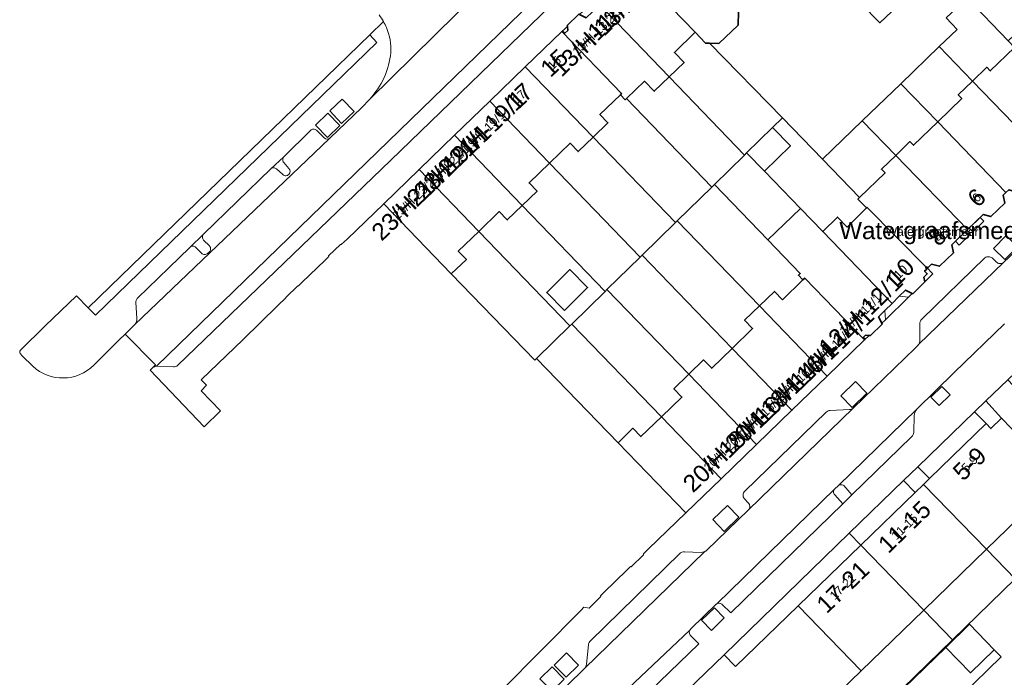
# Model space of a CAD drawing. Header units: metres. Extents: x 124322 to 125871, y 483990 to 485142.
# Tile 9 of 61: x 124331 to 124445, y 484484 to 484560. Entities that reach past the tile are written whole.
import ezdxf
from ezdxf.enums import TextEntityAlignment as Align

# ---------------------------------------------------------------- set-up
doc = ezdxf.new("R2010")
doc.units = ezdxf.units.M
for name, color, linetype, lineweight in [('B-RO-OG-BEBOUWING-GV', 7, 'Continuous', 35), ('B-RO-OG-BEBOUWING-T18', 7, 'Continuous', 18), ('B-RO-OG-BEBOUWING-T18 @ 0.5', 7, 'Continuous', 18), ('B-RO-OG-BEBOUWING-T18 @ 1', 7, 'Continuous', 18), ('B-RO-OG-BEBOUWING_LUIFEL-GV', 7, 'Continuous', 18), ('B-RO-OG-TERREIN_ERF-GV', 7, 'Continuous', 0), ('B-RO-OG-TOPOGRAFIE-T18', 7, 'Continuous', 18), ('B-RO-OG-TOPOGRAFIE-T18 @ 0.5', 7, 'Continuous', 18), ('B-RO-OG-TOPOGRAFIE-T18 @ 1', 7, 'Continuous', 18), ('B-RO-VH-ONVERHARD-GV', 252, 'Continuous', 18), ('B-RO-VH-VERHARDING_GESLOTEN-GV', 252, 'Continuous', 18), ('B-RO-VH-VERHARDING_OPEN-GV', 7, 'Continuous', 9)]:
    doc.layers.add(name, color=color, linetype=linetype, lineweight=lineweight)
doc.styles.add('IBstijl', font='arial.ttf', dxfattribs={"height": 2})

# ---------------------------------------------------------------- blocks, each defined once
blk = doc.blocks.new('*U141')
at = {"layer": 'B-RO-OG-TOPOGRAFIE-T18 @ 0.5', "style": 'IBstijl'}
blk.add_text('Watergraafsmeer', height=1, dxfattribs=at).set_placement((124436.784, 484535.706), align=Align.MIDDLE)
at = {"layer": 'B-RO-OG-TOPOGRAFIE-T18 @ 1', "style": 'IBstijl'}
blk.add_text('Watergraafsmeer', height=2, dxfattribs=at).set_placement((124436.784, 484535.706), align=Align.MIDDLE)
blk = doc.blocks.new('*U204')
at = {"layer": 'B-RO-OG-BEBOUWING-T18 @ 0.5', "style": 'IBstijl'}
blk.add_text('12/H-12/1', height=1, rotation=44.3, dxfattribs=at).set_placement((124428.436, 484526.253), align=Align.MIDDLE)
at = {"layer": 'B-RO-OG-BEBOUWING-T18 @ 1', "style": 'IBstijl'}
blk.add_text('12/H-12/1', height=2, rotation=44.3, dxfattribs=at).set_placement((124428.436, 484526.253), align=Align.MIDDLE)
blk = doc.blocks.new('*U260')
at = {"layer": 'B-RO-OG-BEBOUWING-T18 @ 0.5', "style": 'IBstijl'}
blk.add_text('23/H-23/2', height=1, rotation=43.9, dxfattribs=at).set_placement((124376.489, 484539.639), align=Align.MIDDLE)
at = {"layer": 'B-RO-OG-BEBOUWING-T18 @ 1', "style": 'IBstijl'}
blk.add_text('23/H-23/2', height=2, rotation=43.9, dxfattribs=at).set_placement((124376.489, 484539.639), align=Align.MIDDLE)
blk = doc.blocks.new('*U266')
at = {"layer": 'B-RO-OG-BEBOUWING-T18 @ 0.5', "style": 'IBstijl'}
blk.add_text('8', height=1, rotation=44.3, dxfattribs=at).set_placement((124437.38, 484535.267), align=Align.MIDDLE)
at = {"layer": 'B-RO-OG-BEBOUWING-T18 @ 1', "style": 'IBstijl'}
blk.add_text('8', height=2, rotation=44.3, dxfattribs=at).set_placement((124437.38, 484535.267), align=Align.MIDDLE)
blk = doc.blocks.new('*U271')
at = {"layer": 'B-RO-OG-BEBOUWING-T18 @ 0.5', "style": 'IBstijl'}
blk.add_text('21/H-21/1', height=1, rotation=43.9, dxfattribs=at).set_placement((124380.583, 484543.589), align=Align.MIDDLE)
at = {"layer": 'B-RO-OG-BEBOUWING-T18 @ 1', "style": 'IBstijl'}
blk.add_text('21/H-21/1', height=2, rotation=43.9, dxfattribs=at).set_placement((124380.583, 484543.589), align=Align.MIDDLE)
blk = doc.blocks.new('*U272')
at = {"layer": 'B-RO-OG-BEBOUWING-T18 @ 0.5', "style": 'IBstijl'}
blk.add_text('15', height=1, rotation=43.9, dxfattribs=at).set_placement((124392.861, 484555.435), align=Align.MIDDLE)
at = {"layer": 'B-RO-OG-BEBOUWING-T18 @ 1', "style": 'IBstijl'}
blk.add_text('15', height=2, rotation=43.9, dxfattribs=at).set_placement((124392.861, 484555.435), align=Align.MIDDLE)
blk = doc.blocks.new('*U356')
at = {"layer": 'B-RO-OG-BEBOUWING-T18 @ 0.5', "style": 'IBstijl'}
blk.add_text('5-9', height=1, rotation=44.1, dxfattribs=at).set_placement((124441.133, 484508.87), align=Align.MIDDLE)
at = {"layer": 'B-RO-OG-BEBOUWING-T18 @ 1', "style": 'IBstijl'}
blk.add_text('5-9', height=2, rotation=44.1, dxfattribs=at).set_placement((124441.133, 484508.87), align=Align.MIDDLE)
blk = doc.blocks.new('*U357')
at = {"layer": 'B-RO-OG-BEBOUWING-T18 @ 0.5', "style": 'IBstijl'}
blk.add_text('13/H-13/2', height=1, rotation=43.8, dxfattribs=at).set_placement((124397.407, 484558.7), align=Align.MIDDLE)
at = {"layer": 'B-RO-OG-BEBOUWING-T18 @ 1', "style": 'IBstijl'}
blk.add_text('13/H-13/2', height=2, rotation=43.8, dxfattribs=at).set_placement((124397.407, 484558.7), align=Align.MIDDLE)
blk = doc.blocks.new('*U361')
at = {"layer": 'B-RO-OG-BEBOUWING-T18 @ 0.5', "style": 'IBstijl'}
blk.add_text('17', height=1, rotation=43.9, dxfattribs=at).set_placement((124388.769, 484551.486), align=Align.MIDDLE)
at = {"layer": 'B-RO-OG-BEBOUWING-T18 @ 1', "style": 'IBstijl'}
blk.add_text('17', height=2, rotation=43.9, dxfattribs=at).set_placement((124388.769, 484551.486), align=Align.MIDDLE)
blk = doc.blocks.new('*U369')
at = {"layer": 'B-RO-OG-BEBOUWING-T18 @ 0.5', "style": 'IBstijl'}
blk.add_text('6', height=1, rotation=44.3, dxfattribs=at).set_placement((124441.946, 484539.789), align=Align.MIDDLE)
at = {"layer": 'B-RO-OG-BEBOUWING-T18 @ 1', "style": 'IBstijl'}
blk.add_text('6', height=2, rotation=44.3, dxfattribs=at).set_placement((124441.946, 484539.789), align=Align.MIDDLE)
blk = doc.blocks.new('*U379')
at = {"layer": 'B-RO-OG-BEBOUWING-T18 @ 0.5', "style": 'IBstijl'}
blk.add_text('16/H-16/1', height=1, rotation=43.9, dxfattribs=at).set_placement((124420.94, 484518.336), align=Align.MIDDLE)
at = {"layer": 'B-RO-OG-BEBOUWING-T18 @ 1', "style": 'IBstijl'}
blk.add_text('16/H-16/1', height=2, rotation=43.9, dxfattribs=at).set_placement((124420.94, 484518.336), align=Align.MIDDLE)
blk = doc.blocks.new('*U381')
at = {"layer": 'B-RO-OG-BEBOUWING-T18 @ 0.5', "style": 'IBstijl'}
blk.add_text('11-15', height=1, rotation=44.1, dxfattribs=at).set_placement((124433.568, 484501.537), align=Align.MIDDLE)
at = {"layer": 'B-RO-OG-BEBOUWING-T18 @ 1', "style": 'IBstijl'}
blk.add_text('11-15', height=2, rotation=44.1, dxfattribs=at).set_placement((124433.568, 484501.537), align=Align.MIDDLE)
blk = doc.blocks.new('*U384')
at = {"layer": 'B-RO-OG-BEBOUWING-T18 @ 0.5', "style": 'IBstijl'}
blk.add_text('14/H-14/1', height=1, rotation=43.9, dxfattribs=at).set_placement((124425.069, 484522.304), align=Align.MIDDLE)
at = {"layer": 'B-RO-OG-BEBOUWING-T18 @ 1', "style": 'IBstijl'}
blk.add_text('14/H-14/1', height=2, rotation=43.9, dxfattribs=at).set_placement((124425.069, 484522.304), align=Align.MIDDLE)
blk = doc.blocks.new('*U386')
at = {"layer": 'B-RO-OG-BEBOUWING-T18 @ 0.5', "style": 'IBstijl'}
blk.add_text('17-21', height=1, rotation=44.1, dxfattribs=at).set_placement((124426.387, 484494.574), align=Align.MIDDLE)
at = {"layer": 'B-RO-OG-BEBOUWING-T18 @ 1', "style": 'IBstijl'}
blk.add_text('17-21', height=2, rotation=44.1, dxfattribs=at).set_placement((124426.387, 484494.574), align=Align.MIDDLE)
blk = doc.blocks.new('*U388')
at = {"layer": 'B-RO-OG-BEBOUWING-T18 @ 0.5', "style": 'IBstijl'}
blk.add_text('10', height=1, rotation=44.3, dxfattribs=at).set_placement((124433.11, 484531.162), align=Align.MIDDLE)
at = {"layer": 'B-RO-OG-BEBOUWING-T18 @ 1', "style": 'IBstijl'}
blk.add_text('10', height=2, rotation=44.3, dxfattribs=at).set_placement((124433.11, 484531.162), align=Align.MIDDLE)
blk = doc.blocks.new('*U392')
at = {"layer": 'B-RO-OG-BEBOUWING-T18 @ 0.5', "style": 'IBstijl'}
blk.add_text('19/H-19/1', height=1, rotation=43.9, dxfattribs=at).set_placement((124384.675, 484547.537), align=Align.MIDDLE)
at = {"layer": 'B-RO-OG-BEBOUWING-T18 @ 1', "style": 'IBstijl'}
blk.add_text('19/H-19/1', height=2, rotation=43.9, dxfattribs=at).set_placement((124384.675, 484547.537), align=Align.MIDDLE)
blk = doc.blocks.new('*U393')
at = {"layer": 'B-RO-OG-BEBOUWING-T18 @ 0.5', "style": 'IBstijl'}
blk.add_text('11/H-11/1', height=1, rotation=43.8, dxfattribs=at).set_placement((124401.595, 484562.876), align=Align.MIDDLE)
at = {"layer": 'B-RO-OG-BEBOUWING-T18 @ 1', "style": 'IBstijl'}
blk.add_text('11/H-11/1', height=2, rotation=43.8, dxfattribs=at).set_placement((124401.595, 484562.876), align=Align.MIDDLE)
blk = doc.blocks.new('*U394')
at = {"layer": 'B-RO-OG-BEBOUWING-T18 @ 0.5', "style": 'IBstijl'}
blk.add_text('18/H-18/1', height=1, rotation=43.9, dxfattribs=at).set_placement((124416.811, 484514.368), align=Align.MIDDLE)
at = {"layer": 'B-RO-OG-BEBOUWING-T18 @ 1', "style": 'IBstijl'}
blk.add_text('18/H-18/1', height=2, rotation=43.9, dxfattribs=at).set_placement((124416.811, 484514.368), align=Align.MIDDLE)
blk = doc.blocks.new('*U395')
at = {"layer": 'B-RO-OG-BEBOUWING-T18 @ 0.5', "style": 'IBstijl'}
blk.add_text('20/H-20/1', height=1, rotation=43.9, dxfattribs=at).set_placement((124412.682, 484510.4), align=Align.MIDDLE)
at = {"layer": 'B-RO-OG-BEBOUWING-T18 @ 1', "style": 'IBstijl'}
blk.add_text('20/H-20/1', height=2, rotation=43.9, dxfattribs=at).set_placement((124412.682, 484510.4), align=Align.MIDDLE)

msp = doc.modelspace()

# ---------------------------------------------------------------- linework, layer by layer
at = {"layer": 'B-RO-OG-BEBOUWING-GV'}
for points in [[(124411.03, 484575.673), (124409.588, 484574.299), (124406.92, 484571.756), (124405.37, 484570.279), (124405.898, 484569.734), (124402.237, 484566.245), (124402.375, 484566.099), (124409.235, 484558.99), (124410.425, 484557.734), (124410.901, 484557.724), (124411.984, 484557.7), (124414.217, 484559.828), (124414.254, 484561.383), (124413.027, 484562.671), (124419.217, 484568.571), (124416.554, 484571.365), (124415.81, 484570.656)], [(124429.16, 484567.332), (124426.898, 484565.131), (124426.341, 484564.589), (124430.709, 484560.1), (124433.486, 484562.766)], [(124402.375, 484566.099), (124402.209, 484565.939), (124402.174, 484565.975), (124401.915, 484565.725), (124401.568, 484566.085), (124401.244, 484565.773), (124400.723, 484565.897), (124399.313, 484564.562), (124399.351, 484564.474), (124399.693, 484563.679), (124399.204, 484563.207), (124398.138, 484562.179), (124406.213, 484553.81), (124407.948, 484555.484), (124406.817, 484556.657), (124409.235, 484558.99)], [(124398.138, 484562.179), (124397.29, 484561.361), (124396.584, 484560.68), (124395.808, 484561.056), (124395.722, 484561.098), (124394.369, 484559.793), (124394.38, 484559.679), (124394.428, 484559.198), (124394.069, 484558.879), (124393.889, 484559.067), (124393.817, 484558.997), (124400.691, 484551.872), (124400.553, 484551.738), (124401.115, 484551.155), (124401.254, 484551.289), (124403.348, 484553.309), (124404.479, 484552.137), (124406.213, 484553.81)], [(124393.817, 484558.997), (124393.747, 484559.068), (124389.492, 484554.964), (124397.367, 484546.802), (124399.102, 484548.476), (124398.171, 484549.441), (124400.553, 484551.738), (124400.691, 484551.872)], [(124450.258, 484553.393), (124446.456, 484557.322), (124446.357, 484557.227), (124443.544, 484554.503), (124443.127, 484554.934), (124441.467, 484553.327), (124449.826, 484544.694), (124451.653, 484546.474), (124452.62, 484546.298), (124454.174, 484547.812), (124454, 484548.741), (124454.382, 484549.132)], [(124389.492, 484554.964), (124385.376, 484550.992), (124392.32, 484543.795), (124394.702, 484546.094), (124395.633, 484545.129), (124397.367, 484546.802)], [(124441.467, 484553.327), (124439.808, 484551.721), (124440.226, 484551.29), (124437.426, 484548.578), (124445.362, 484540.382), (124445.686, 484540.695), (124446.574, 484540.408), (124448.214, 484542.007), (124448, 484542.915), (124449.826, 484544.694)], [(124385.376, 484550.992), (124381.259, 484547.02), (124389.133, 484538.859), (124390.868, 484540.533), (124389.938, 484541.497), (124392.32, 484543.795)], [(124437.426, 484548.578), (124434.624, 484545.866), (124434.207, 484546.297), (124432.547, 484544.69), (124440.896, 484536.067), (124442.716, 484537.825), (124443.616, 484537.583), (124445.228, 484539.139), (124445.038, 484540.07), (124445.362, 484540.382)], [(124418.236, 484547.923), (124415.219, 484544.973), (124417.297, 484542.848), (124420.314, 484545.798)], [(124381.259, 484547.02), (124377.143, 484543.049), (124384.087, 484535.852), (124386.469, 484538.15), (124387.399, 484537.186), (124389.133, 484538.859)], [(124432.547, 484544.69), (124430.888, 484543.084), (124431.306, 484542.653), (124428.357, 484539.798), (124428.149, 484539.597), (124429.157, 484538.577), (124429.225, 484538.644), (124436.102, 484531.685), (124436.119, 484531.702), (124436.17, 484531.753), (124436.3, 484531.621), (124436.725, 484532.038), (124437.641, 484531.811), (124439.252, 484533.366), (124439.077, 484534.31), (124440.896, 484536.067)], [(124377.143, 484543.049), (124373.027, 484539.077), (124380.876, 484530.942), (124382.636, 484532.59), (124381.705, 484533.555), (124384.087, 484535.852)], [(124424.06, 484535.832), (124421.478, 484538.51), (124417.69, 484534.866), (124421.459, 484530.968), (124421.242, 484530.754), (124421.758, 484530.22), (124421.977, 484530.432), (124428.872, 484523.302), (124428.942, 484523.37), (124428.775, 484523.543), (124429.053, 484523.815), (124429.469, 484523.767), (124429.604, 484523.751), (124430.986, 484525.098), (124430.94, 484525.189), (124430.559, 484525.946), (124431.271, 484526.65), (124432.125, 484527.493)], [(124429.157, 484538.577), (124426.909, 484536.355), (124425.775, 484537.526), (124424.06, 484535.832), (124432.125, 484527.493), (124432.967, 484528.325), (124433.691, 484529.041), (124434.472, 484528.655), (124434.554, 484528.615), (124435.929, 484529.983), (124435.825, 484530.528), (124436.212, 484530.932), (124435.91, 484531.244), (124436.16, 484531.486), (124436.034, 484531.617), (124436.102, 484531.685), (124429.225, 484538.644)], [(124394.034, 484526.675), (124396.731, 484529.338), (124394.678, 484531.418), (124391.981, 484528.755)], [(124421.758, 484530.22), (124419.379, 484527.919), (124418.447, 484528.883), (124416.714, 484527.207), (124424.598, 484519.055), (124428.926, 484523.241), (124428.872, 484523.302), (124421.977, 484530.432)], [(124416.714, 484527.207), (124414.982, 484525.532), (124415.914, 484524.569), (124413.534, 484522.267), (124420.486, 484515.079), (124424.598, 484519.055)], [(124413.534, 484522.267), (124411.155, 484519.966), (124410.223, 484520.93), (124408.49, 484519.254), (124416.374, 484511.102), (124420.486, 484515.079)], [(124408.49, 484519.254), (124406.758, 484517.579), (124407.69, 484516.615), (124405.311, 484514.314), (124412.263, 484507.126), (124416.374, 484511.102)], [(124405.311, 484514.314), (124402.932, 484512.014), (124402, 484512.978), (124400.267, 484511.302), (124408.151, 484503.15), (124412.263, 484507.126)], [(124444.837, 484514.14), (124443.617, 484512.956), (124443.059, 484513.529), (124436.459, 484507.13), (124435.775, 484506.467), (124443.091, 484498.923), (124450.371, 484505.982), (124451.599, 484507.172)], [(124435.775, 484506.467), (124434.808, 484505.528), (124428.496, 484499.408), (124435.812, 484491.864), (124443.091, 484498.923)], [(124428.496, 484499.408), (124421.216, 484492.35), (124428.531, 484484.805), (124435.812, 484491.864)], [(124444, 484487.259), (124441.128, 484490.213), (124438.368, 484487.529), (124441.24, 484484.575)]]:
    msp.add_lwpolyline(points, close=True, dxfattribs=at)
at = {"layer": 'B-RO-OG-BEBOUWING_LUIFEL-GV'}
for points in [[(124442.348, 484537.47), (124441.075, 484536.24), (124441.503, 484535.799), (124442.774, 484537.031)], [(124440.816, 484535.99), (124439.493, 484534.712), (124439.924, 484534.267), (124441.245, 484535.548)], [(124444.807, 484486.427), (124444, 484487.259), (124441.24, 484484.575), (124438.368, 484487.529), (124429.854, 484479.251), (124432.726, 484476.297), (124429.92, 484473.569), (124430.724, 484472.734)]]:
    msp.add_lwpolyline(points, close=True, dxfattribs=at)
at = {"layer": 'B-RO-OG-TERREIN_ERF-GV'}
for points in [[(124452.199, 484564.252), (124447.766, 484568.896), (124446.89, 484568.06), (124446.551, 484568.416), (124440.85, 484562.976), (124445.632, 484557.984)], [(124440.85, 484562.976), (124438.428, 484560.665), (124439.684, 484559.333), (124437.598, 484557.323), (124441.467, 484553.327), (124443.127, 484554.934), (124443.544, 484554.503), (124446.357, 484557.227), (124445.632, 484557.984)], [(124394.38, 484559.679), (124393.747, 484559.068), (124393.817, 484558.997), (124393.889, 484559.067), (124394.069, 484558.879), (124394.428, 484559.198)], [(124410.901, 484557.724), (124410.425, 484557.734), (124409.235, 484558.99), (124406.817, 484556.657), (124407.948, 484555.484), (124406.213, 484553.81), (124414.972, 484544.731), (124415.219, 484544.973), (124418.236, 484547.923), (124419.377, 484549.039)], [(124441.467, 484553.327), (124437.598, 484557.323), (124433.129, 484553.016), (124437.426, 484548.578), (124440.226, 484551.29), (124439.808, 484551.721)], [(124406.213, 484553.81), (124404.479, 484552.137), (124403.348, 484553.309), (124401.254, 484551.289), (124411.169, 484541.012), (124411.465, 484541.303), (124414.972, 484544.731)], [(124433.129, 484553.016), (124428.657, 484548.707), (124432.547, 484544.69), (124434.207, 484546.297), (124434.624, 484545.866), (124437.426, 484548.578)], [(124401.254, 484551.289), (124401.115, 484551.155), (124400.553, 484551.738), (124398.171, 484549.441), (124399.102, 484548.476), (124397.367, 484546.802), (124406.941, 484536.879), (124407.156, 484537.089), (124411.169, 484541.012)], [(124424.037, 484544.255), (124419.377, 484549.039), (124418.236, 484547.923), (124420.314, 484545.798), (124417.297, 484542.848), (124421.478, 484538.51), (124424.06, 484535.832), (124425.775, 484537.526), (124426.909, 484536.355), (124429.157, 484538.577), (124428.149, 484539.597), (124428.357, 484539.798)], [(124432.547, 484544.69), (124428.657, 484548.707), (124424.037, 484544.255), (124428.357, 484539.798), (124431.306, 484542.653), (124430.888, 484543.084)], [(124397.367, 484546.802), (124395.633, 484545.129), (124394.702, 484546.094), (124392.32, 484543.795), (124402.851, 484532.88), (124403.066, 484533.09), (124406.941, 484536.879)], [(124421.478, 484538.51), (124417.297, 484542.848), (124415.219, 484544.973), (124414.972, 484544.731), (124411.465, 484541.303), (124417.69, 484534.866)], [(124392.32, 484543.795), (124389.938, 484541.497), (124390.868, 484540.533), (124389.133, 484538.859), (124398.761, 484528.88), (124398.976, 484529.091), (124402.851, 484532.88)], [(124417.69, 484534.866), (124411.465, 484541.303), (124411.169, 484541.012), (124407.156, 484537.089), (124416.714, 484527.207), (124418.447, 484528.883), (124419.379, 484527.919), (124421.758, 484530.22), (124421.242, 484530.754), (124421.459, 484530.968)], [(124389.133, 484538.859), (124387.399, 484537.186), (124386.469, 484538.15), (124384.087, 484535.852), (124394.671, 484524.882), (124394.887, 484525.092), (124398.761, 484528.88)], [(124407.156, 484537.089), (124406.941, 484536.879), (124403.066, 484533.09), (124413.534, 484522.267), (124415.914, 484524.569), (124414.982, 484525.532), (124416.714, 484527.207)], [(124384.087, 484535.852), (124381.705, 484533.555), (124382.636, 484532.59), (124380.876, 484530.942), (124390.582, 484520.883), (124390.797, 484521.094), (124394.671, 484524.882)], [(124403.066, 484533.09), (124402.851, 484532.88), (124398.976, 484529.091), (124408.49, 484519.254), (124410.223, 484520.93), (124411.155, 484519.966), (124413.534, 484522.267)], [(124394.034, 484526.675), (124391.981, 484528.755), (124394.678, 484531.418), (124396.731, 484529.338)], [(124436.119, 484531.702), (124436.102, 484531.685), (124436.034, 484531.617), (124436.16, 484531.486), (124435.91, 484531.244), (124436.212, 484530.932), (124435.825, 484530.528), (124435.929, 484529.983), (124436.869, 484530.918)], [(124398.976, 484529.091), (124398.761, 484528.88), (124394.887, 484525.092), (124405.311, 484514.314), (124407.69, 484516.615), (124406.758, 484517.579), (124408.49, 484519.254)], [(124434.472, 484528.655), (124433.691, 484529.041), (124432.967, 484528.325), (124434.034, 484528.23)], [(124434.034, 484528.23), (124432.967, 484528.325), (124432.125, 484527.493), (124431.271, 484526.65), (124431.355, 484525.592)], [(124431.271, 484526.65), (124430.559, 484525.946), (124430.94, 484525.189), (124431.355, 484525.592)], [(124394.887, 484525.092), (124394.671, 484524.882), (124390.797, 484521.094), (124400.267, 484511.302), (124402, 484512.978), (124402.932, 484512.014), (124405.311, 484514.314)], [(124429.469, 484523.767), (124429.053, 484523.815), (124428.775, 484523.543), (124428.942, 484523.37), (124428.872, 484523.302), (124428.926, 484523.241)], [(124445.578, 484518.62), (124443.019, 484516.165), (124444.837, 484514.14), (124451.599, 484507.172), (124450.371, 484505.982), (124453.65, 484502.6), (124457.267, 484506.161)], [(124443.019, 484516.165), (124441.714, 484514.913), (124443.059, 484513.529), (124443.617, 484512.956), (124444.837, 484514.14)], [(124443.059, 484513.529), (124441.714, 484514.913), (124435.116, 484508.516), (124436.459, 484507.13)], [(124436.459, 484507.13), (124435.116, 484508.516), (124433.465, 484506.914), (124434.808, 484505.528), (124435.775, 484506.467)], [(124434.808, 484505.528), (124433.465, 484506.914), (124427.153, 484500.794), (124428.496, 484499.408)], [(124453.65, 484502.6), (124450.371, 484505.982), (124443.091, 484498.923), (124446.422, 484495.487)], [(124428.496, 484499.408), (124427.153, 484500.794), (124412.593, 484486.677), (124413.937, 484485.291), (124421.216, 484492.35)], [(124446.422, 484495.487), (124443.091, 484498.923), (124435.812, 484491.864), (124439.153, 484488.418)], [(124439.153, 484488.418), (124435.812, 484491.864), (124428.531, 484484.805), (124421.252, 484477.746), (124424.612, 484474.28)], [(124438.368, 484487.529), (124441.128, 484490.213), (124444, 484487.259), (124441.24, 484484.575)]]:
    msp.add_lwpolyline(points, close=True, dxfattribs=at)
for points in [[(124433.486, 484562.766), (124430.709, 484560.1), (124426.341, 484564.589)], [(124414.254, 484561.383), (124414.217, 484559.828), (124411.984, 484557.7), (124410.901, 484557.724), (124419.377, 484549.039), (124424.037, 484544.255), (124428.657, 484548.707), (124433.129, 484553.016), (124437.598, 484557.323), (124439.684, 484559.333), (124438.428, 484560.665)], [(124446.422, 484495.487), (124439.153, 484488.418), (124424.612, 484474.28), (124417.342, 484467.211), (124416.657, 484466.545), (124419.001, 484464.115), (124422.201, 484467.207), (124426.694, 484462.574), (124423.485, 484459.485), (124427.298, 484455.538), (124438.04, 484465.98), (124440.813, 484463.111), (124443.231, 484465.46), (124443.022, 484465.675), (124443.309, 484465.954), (124443.518, 484465.739), (124446.028, 484468.178)]]:
    msp.add_lwpolyline(points, dxfattribs=at)
at = {"layer": 'B-RO-VH-ONVERHARD-GV'}
msp.add_lwpolyline([(124371.41, 484558.679), (124348.783, 484536.759), (124338.689, 484526.979), (124339.526, 484526.119), (124372.245, 484557.819)], close=True, dxfattribs=at)
at = {"layer": 'B-RO-VH-VERHARDING_GESLOTEN-GV'}
for points in [[(124368.212, 484551.225), (124366.768, 484549.852), (124368.141, 484548.408), (124369.585, 484549.781)], [(124365.092, 484548.205), (124366.497, 484546.77), (124367.932, 484548.175), (124366.527, 484549.61)]]:
    msp.add_lwpolyline(points, close=True, dxfattribs=at)
at = {"layer": 'B-RO-VH-VERHARDING_OPEN-GV'}
for points in [[(124381.259, 484547.02), (124385.376, 484550.992), (124389.492, 484554.964), (124393.747, 484559.068), (124394.38, 484559.679), (124394.369, 484559.793), (124395.722, 484561.098), (124395.808, 484561.056), (124396.216, 484561.45), (124398.936, 484564.074), (124399.351, 484564.474), (124399.313, 484564.562), (124400.723, 484565.897), (124401.679, 484566.819), (124402.237, 484566.245), (124405.898, 484569.734), (124405.37, 484570.279), (124406.92, 484571.756), (124405.362, 484573.603), (124404.826, 484574.153), (124400.163, 484569.63)], [(124386.841, 484566.432), (124386.479, 484566.074), (124371.406, 484551.202), (124370.459, 484550.209), (124366.793, 484546.715), (124366.76, 484546.688), (124366.725, 484546.664), (124344.09, 484525.041), (124344.067, 484525.014), (124342.962, 484523.919), (124346.52, 484520.36), (124346.146, 484519.988)], [(124394.112, 484566.302), (124346.629, 484520.206), (124346.658, 484520.207), (124346.688, 484520.207), (124348.582, 484520.107)], [(124346.629, 484520.206), (124394.112, 484566.302)], [(124371.406, 484551.202), (124386.479, 484566.074)], [(124393.612, 484563.247), (124373.821, 484544.108), (124349.112, 484520.302)], [(124349.112, 484520.302), (124373.821, 484544.108), (124393.612, 484563.247)], [(124372.999, 484560.239), (124371.41, 484558.679), (124372.245, 484557.819), (124339.526, 484526.119), (124338.689, 484526.979), (124337.322, 484528.388), (124333.696, 484524.871), (124330.814, 484522.039)], [(124370.459, 484550.209), (124371.406, 484551.202)], [(124366.725, 484546.664), (124366.76, 484546.688), (124366.793, 484546.715), (124370.459, 484550.209)], [(124344.421, 484528.107), (124350.499, 484534.004), (124352.102, 484535.544), (124359.897, 484543.127), (124361.435, 484544.525), (124364.512, 484547.582)], [(124364.512, 484547.582), (124361.435, 484544.525)], [(124365.207, 484547.603), (124366.107, 484546.71)], [(124366.107, 484546.71), (124365.207, 484547.603)], [(124344.09, 484525.041), (124366.725, 484546.664)], [(124346.146, 484519.988), (124345.879, 484519.722), (124352.15, 484513.14), (124354.075, 484515.005), (124351.809, 484517.35), (124352.429, 484517.975), (124351.809, 484518.6), (124356.678, 484523.304), (124360.739, 484527.229), (124361.662, 484528.12), (124361.65, 484528.192), (124363.048, 484529.54), (124363.106, 484529.512), (124363.528, 484529.919), (124366.229, 484532.525), (124366.652, 484532.932), (124366.621, 484533), (124368.011, 484534.341), (124368.1, 484534.329), (124368.769, 484534.969), (124373.027, 484539.077), (124377.143, 484543.049), (124381.259, 484547.02)], [(124458.139, 484544.98), (124447.179, 484534.263), (124447.15, 484534.224), (124447.118, 484534.187), (124445.091, 484532.258), (124435.231, 484522.743)], [(124359.897, 484543.127), (124352.102, 484535.544)], [(124361.308, 484542.461), (124360.57, 484543.129)], [(124361.403, 484543.846), (124362.014, 484543.171)], [(124445.362, 484540.382), (124445.038, 484540.07), (124445.228, 484539.139), (124443.616, 484537.583), (124442.716, 484537.825), (124440.896, 484536.067), (124439.077, 484534.31), (124439.252, 484533.366), (124437.641, 484531.811), (124436.725, 484532.038), (124436.3, 484531.621), (124436.17, 484531.753), (124436.119, 484531.702), (124436.869, 484530.918), (124435.929, 484529.983), (124434.554, 484528.615), (124434.472, 484528.655), (124434.034, 484528.23), (124431.355, 484525.592), (124430.94, 484525.189), (124430.986, 484525.098), (124429.604, 484523.751), (124429.469, 484523.767), (124428.926, 484523.241), (124424.598, 484519.055), (124420.486, 484515.079), (124416.374, 484511.102), (124412.263, 484507.126), (124408.151, 484503.15), (124403.819, 484498.961), (124403.218, 484498.378), (124403.234, 484498.283), (124401.806, 484496.897), (124401.732, 484496.937), (124401.333, 484496.55), (124398.584, 484493.883), (124398.22, 484493.529), (124398.274, 484493.429), (124396.896, 484492.092), (124396.296, 484492.193), (124395.972, 484491.863), (124386.78, 484482.55)], [(124352.096, 484534.833), (124352.767, 484534.181)], [(124350.499, 484534.004), (124344.421, 484528.107)], [(124351.85, 484533.316), (124351.203, 484533.987)], [(124445.091, 484532.258), (124447.118, 484534.187), (124447.15, 484534.224), (124447.179, 484534.263)], [(124352.738, 484533.46), (124352.564, 484533.293)], [(124442.92, 484532.794), (124435.584, 484525.679)], [(124435.584, 484525.679), (124442.92, 484532.794)], [(124444.245, 484532.29), (124443.765, 484532.769)], [(124443.765, 484532.769), (124444.245, 484532.29)], [(124435.267, 484522.805), (124435.231, 484522.743), (124445.091, 484532.258)], [(124344.325, 484525.77), (124344.201, 484527.578)], [(124344.201, 484527.578), (124344.325, 484525.77)], [(124396.907, 484478.568), (124393.405, 484475.133), (124393.62, 484475.315), (124394.016, 484475.706), (124397.559, 484472.099), (124397.927, 484472.456), (124397.948, 484472.412), (124404.532, 484478.861), (124406.076, 484480.357), (124412.593, 484486.677), (124427.153, 484500.794), (124433.465, 484506.914), (124435.116, 484508.516), (124441.714, 484514.913), (124443.019, 484516.165), (124445.578, 484518.62), (124453.776, 484526.485)], [(124339.34, 484520.326), (124342.293, 484523.255), (124342.962, 484523.919), (124344.067, 484525.014), (124344.09, 484525.041)], [(124408.736, 484489.676), (124411.691, 484492.54), (124411.721, 484492.567), (124411.752, 484492.591), (124425.467, 484505.945), (124425.84, 484506.291), (124435.007, 484515.214), (124439.337, 484519.449), (124445.2, 484525.123)], [(124445.2, 484525.123), (124439.337, 484519.449), (124435.007, 484515.214)], [(124435.357, 484525.133), (124435.351, 484523.115)], [(124435.351, 484523.115), (124435.357, 484525.133)], [(124435.106, 484522.594), (124434.809, 484522.297), (124427.587, 484515.301), (124415.429, 484503.507), (124410.543, 484498.782)], [(124427.587, 484515.301), (124434.809, 484522.297), (124435.106, 484522.594)], [(124435.231, 484522.743), (124435.267, 484522.805)], [(124330.775, 484521.661), (124330.814, 484521.62), (124331.02, 484521.412), (124332.225, 484520.19)], [(124348.582, 484520.107), (124346.688, 484520.207), (124346.658, 484520.207), (124346.629, 484520.206)], [(124415.429, 484503.507), (124427.587, 484515.301)], [(124424.474, 484514.871), (124415.008, 484505.69)], [(124415.008, 484505.69), (124424.474, 484514.871)], [(124427.172, 484515.174), (124424.932, 484515.059)], [(124424.932, 484515.059), (124427.172, 484515.174)], [(124435.007, 484515.214), (124425.84, 484506.291)], [(124434.696, 484514.509), (124434.648, 484512.486)], [(124434.648, 484512.486), (124434.696, 484514.509)], [(124434.391, 484511.99), (124427.454, 484505.238), (124426.411, 484504.223), (124413.376, 484491.535), (124412.326, 484492.558)], [(124426.513, 484506.317), (124427.454, 484505.238), (124434.391, 484511.99)], [(124425.467, 484505.945), (124411.752, 484492.591)], [(124426.411, 484504.223), (124425.474, 484505.245)], [(124412.326, 484492.558), (124413.376, 484491.535), (124426.411, 484504.223)], [(124414.941, 484504.808), (124415.409, 484504.305)], [(124415.409, 484504.305), (124414.941, 484504.808)], [(124410.543, 484498.782), (124415.429, 484503.507)], [(124410.363, 484498.665), (124396.379, 484485.071), (124390.347, 484479.19), (124390.265, 484479.11), (124389.377, 484478.244), (124388.591, 484477.478), (124387.778, 484476.686), (124391.268, 484473.037), (124393.405, 484475.133), (124396.907, 484478.568)], [(124397.077, 484488.304), (124407.438, 484498.428)], [(124408.006, 484498.617), (124409.948, 484498.565)], [(124411.752, 484492.591), (124411.721, 484492.567), (124411.691, 484492.54), (124408.736, 484489.676)], [(124397.171, 484478.742), (124408.623, 484489.541)], [(124408.671, 484488.962), (124409.673, 484487.958), (124400.566, 484479.144)], [(124396.591, 484485.559), (124396.825, 484487.817)], [(124390.347, 484479.19), (124396.379, 484485.071)]]:
    msp.add_lwpolyline(points, dxfattribs=at)
for points in [[(124372.492, 484560.999, -0.0355191), (124372.999, 484560.239)], [(124372.999, 484560.239, -0.0306505), (124373.349, 484559.533)], [(124373.349, 484559.533, 0.0306505), (124372.999, 484560.239)], [(124373.349, 484559.533, -0.1129365), (124373.861, 484556.63)], [(124373.861, 484556.63, 0.1129365), (124373.349, 484559.533)], [(124373.861, 484556.63, -0.0789566), (124373.077, 484553.742)], [(124373.077, 484553.742, 0.0789566), (124373.861, 484556.63)], [(124373.077, 484553.742, -0.0796414), (124371.406, 484551.202)], [(124371.406, 484551.202, 0.0796414), (124373.077, 484553.742)], [(124364.512, 484547.582, -0.2031206), (124364.87, 484547.733)], [(124364.87, 484547.733, 0.2031206), (124364.512, 484547.582)], [(124364.87, 484547.733, -0.1850569), (124365.207, 484547.603)], [(124365.207, 484547.603, 0.1850569), (124364.87, 484547.733)], [(124366.107, 484546.71, 0.1578925), (124366.408, 484546.585)], [(124366.408, 484546.585, -0.1578925), (124366.107, 484546.71)], [(124366.408, 484546.585, 0.1596217), (124366.725, 484546.664)], [(124366.725, 484546.664, -0.1596217), (124366.408, 484546.585)], [(124361.435, 484544.525, 0.1946339), (124361.286, 484544.183)], [(124361.286, 484544.183, 0.1826881), (124361.403, 484543.846)], [(124360.259, 484543.254, 0.1953493), (124359.897, 484543.127)], [(124360.57, 484543.129, 0.1700818), (124360.259, 484543.254)], [(124362.014, 484543.171, -0.3973787), (124362.017, 484542.484)], [(124362.017, 484542.484, -0.4160532), (124361.308, 484542.461)], [(124352.102, 484535.544, 0.194655), (124351.957, 484535.19)], [(124351.957, 484535.19, 0.1934047), (124352.096, 484534.833)], [(124350.852, 484534.133, 0.1834484), (124350.499, 484534.004)], [(124351.203, 484533.987, 0.1895997), (124350.852, 484534.133)], [(124352.903, 484533.769, -0.1825362), (124352.738, 484533.46)], [(124352.767, 484534.181, -0.2288578), (124352.903, 484533.769)], [(124352.207, 484533.161, -0.1990573), (124351.85, 484533.316)], [(124352.564, 484533.293, -0.1921722), (124352.207, 484533.161)], [(124443.349, 484532.92, 0.1578962), (124442.92, 484532.794)], [(124442.92, 484532.794, -0.1578962), (124443.349, 484532.92)], [(124443.765, 484532.769, 0.1565633), (124443.349, 484532.92)], [(124443.349, 484532.92, -0.1565633), (124443.765, 484532.769)], [(124444.592, 484532.122, -0.1565876), (124444.245, 484532.29)], [(124444.245, 484532.29, 0.1565876), (124444.592, 484532.122)], [(124445.091, 484532.258, -0.2114666), (124444.592, 484532.122)], [(124444.592, 484532.122, 0.2114666), (124445.091, 484532.258)], [(124344.245, 484527.818, -0.1049289), (124344.421, 484528.107)], [(124344.421, 484528.107, 0.1049289), (124344.245, 484527.818)], [(124344.201, 484527.578, -0.0740413), (124344.245, 484527.818)], [(124344.245, 484527.818, 0.0740413), (124344.201, 484527.578)], [(124344.09, 484525.041, 0.1997487), (124344.325, 484525.77)], [(124344.325, 484525.77, -0.1997487), (124344.09, 484525.041)], [(124435.584, 484525.679, 0.1055854), (124435.411, 484525.425)], [(124435.411, 484525.425, -0.1055854), (124435.584, 484525.679)], [(124435.411, 484525.425, 0.1030168), (124435.357, 484525.133)], [(124435.357, 484525.133, -0.1030168), (124435.411, 484525.425)], [(124435.173, 484522.664, -0.0366402), (124435.106, 484522.594)], [(124435.106, 484522.594, 0.0366402), (124435.173, 484522.664)], [(124435.231, 484522.743, -0.0224886), (124435.173, 484522.664)], [(124435.173, 484522.664, 0.0224886), (124435.231, 484522.743)], [(124435.351, 484523.115, -0.1043097), (124435.267, 484522.805)], [(124435.267, 484522.805, 0.1043097), (124435.351, 484523.115)], [(124330.814, 484522.039, 0.4043601), (124330.775, 484521.661)], [(124332.225, 484520.19, 0.4027236), (124339.34, 484520.326)], [(124346.629, 484520.206, 0.1791537), (124346.146, 484519.988)], [(124346.146, 484519.988, -0.1791537), (124346.629, 484520.206)], [(124348.867, 484520.149, -0.1055566), (124348.582, 484520.107)], [(124348.582, 484520.107, 0.1055566), (124348.867, 484520.149)], [(124349.112, 484520.302, -0.1009184), (124348.867, 484520.149)], [(124348.867, 484520.149, 0.1009184), (124349.112, 484520.302)], [(124427.587, 484515.301, -0.0890279), (124427.396, 484515.2)], [(124427.396, 484515.2, 0.0890279), (124427.587, 484515.301)], [(124424.682, 484515.009, 0.0977729), (124424.474, 484514.871)], [(124424.474, 484514.871, -0.0977729), (124424.682, 484515.009)], [(124424.932, 484515.059, 0.1046164), (124424.682, 484515.009)], [(124424.682, 484515.009, -0.1046164), (124424.932, 484515.059)], [(124427.396, 484515.2, -0.0901488), (124427.172, 484515.174)], [(124427.172, 484515.174, 0.0901488), (124427.396, 484515.2)], [(124434.815, 484514.869, 0.0475373), (124434.696, 484514.509)], [(124434.696, 484514.509, -0.0475373), (124434.815, 484514.869)], [(124435.007, 484515.214, 0.0464946), (124434.815, 484514.869)], [(124434.815, 484514.869, -0.0464946), (124435.007, 484515.214)], [(124434.587, 484512.256, -0.112593), (124434.391, 484511.99)], [(124434.391, 484511.99, 0.112593), (124434.587, 484512.256)], [(124434.648, 484512.486, -0.0814906), (124434.587, 484512.256)], [(124434.587, 484512.256, 0.0814906), (124434.648, 484512.486)], [(124425.84, 484506.291, -0.168925), (124426.147, 484506.429)], [(124426.147, 484506.429, -0.1897919), (124426.513, 484506.317)], [(124414.804, 484505.244, 0.1764777), (124414.941, 484504.808)], [(124414.941, 484504.808, -0.1764777), (124414.804, 484505.244)], [(124415.008, 484505.69, 0.1916929), (124414.804, 484505.244)], [(124414.804, 484505.244, -0.1916929), (124415.008, 484505.69)], [(124425.356, 484505.42, -0.1141488), (124425.322, 484505.629)], [(124425.322, 484505.629, -0.0875515), (124425.365, 484505.801)], [(124425.474, 484505.245, -0.1129996), (124425.356, 484505.42)], [(124425.365, 484505.801, -0.081696), (124425.467, 484505.945)], [(124415.409, 484504.305, -0.189802), (124415.584, 484503.929)], [(124415.584, 484503.929, 0.189802), (124415.409, 484504.305)], [(124415.584, 484503.929, -0.210372), (124415.429, 484503.507)], [(124415.429, 484503.507, 0.210372), (124415.584, 484503.929)], [(124407.438, 484498.428, -0.1135286), (124407.666, 484498.588)], [(124407.666, 484498.588, -0.144073), (124408.006, 484498.617)], [(124409.948, 484498.565, 0.0764121), (124410.247, 484498.616)], [(124410.247, 484498.616, 0.0281272), (124410.363, 484498.665)], [(124410.456, 484498.719, -0.0300974), (124410.363, 484498.665)], [(124410.363, 484498.665, 0.0300974), (124410.456, 484498.719)], [(124410.543, 484498.782, -0.0280833), (124410.456, 484498.719)], [(124410.456, 484498.719, 0.0280833), (124410.543, 484498.782)], [(124412.043, 484492.675, 0.1659984), (124411.752, 484492.591)], [(124411.752, 484492.591, -0.1659984), (124412.043, 484492.675)], [(124412.326, 484492.558, 0.1715778), (124412.043, 484492.675)], [(124412.043, 484492.675, -0.1715778), (124412.326, 484492.558)], [(124408.556, 484489.314, 0.1904338), (124408.671, 484488.962)], [(124408.623, 484489.541, 0.1201777), (124408.556, 484489.314)], [(124408.674, 484489.614, 0.0469137), (124408.623, 484489.541)], [(124408.623, 484489.541, -0.0469137), (124408.674, 484489.614)], [(124408.736, 484489.676, 0.0322581), (124408.674, 484489.614)], [(124408.674, 484489.614, -0.0322581), (124408.736, 484489.676)], [(124396.825, 484487.817, -0.0924704), (124396.906, 484488.089)], [(124396.906, 484488.089, -0.0938193), (124397.077, 484488.304)], [(124396.511, 484485.257, 0.1055697), (124396.591, 484485.559)], [(124396.379, 484485.071, 0.0754325), (124396.511, 484485.257)]]:
    msp.add_lwpolyline(points, format="xyb", dxfattribs=at)
for points in [[(124366.768, 484549.852), (124368.212, 484551.225), (124369.585, 484549.781), (124368.141, 484548.408)], [(124367.932, 484548.175), (124366.497, 484546.77), (124365.092, 484548.205), (124366.527, 484549.61)], [(124443.932, 484533.887), (124445.375, 484535.362), (124446.687, 484534.078), (124445.245, 484532.603)], [(124427.857, 484518.422), (124429.189, 484517.079), (124427.49, 484515.395), (124426.158, 484516.739)], [(124438.861, 484516.874), (124437.588, 484515.622), (124436.63, 484516.595), (124437.903, 484517.848)], [(124414.311, 484502.653), (124412.622, 484501.004), (124411.287, 484502.371), (124412.976, 484504.02)], [(124411.481, 484492.138), (124412.624, 484490.962), (124411.115, 484489.497), (124409.973, 484490.673)], [(124394.236, 484484.073), (124392.844, 484485.475), (124394.277, 484486.909), (124395.656, 484485.457)], [(124394.018, 484483.846), (124392.606, 484482.475), (124391.198, 484483.879), (124392.622, 484485.273)]]:
    msp.add_lwpolyline(points, close=True, dxfattribs=at)

# ---------------------------------------------------------------- block references
at = {"layer": 'B-RO-OG-BEBOUWING-T18'}
for name in ['*U393', '*U357', '*U272', '*U361', '*U392', '*U271', '*U260', '*U369', '*U266', '*U388', '*U204', '*U384', '*U379', '*U394', '*U395', '*U356', '*U381', '*U386']:
    msp.add_blockref(name, (0, 0), dxfattribs=at)
at = {"layer": 'B-RO-OG-TOPOGRAFIE-T18'}
msp.add_blockref('*U141', (0, 0), dxfattribs=at)

doc.saveas('drawing.dxf')
